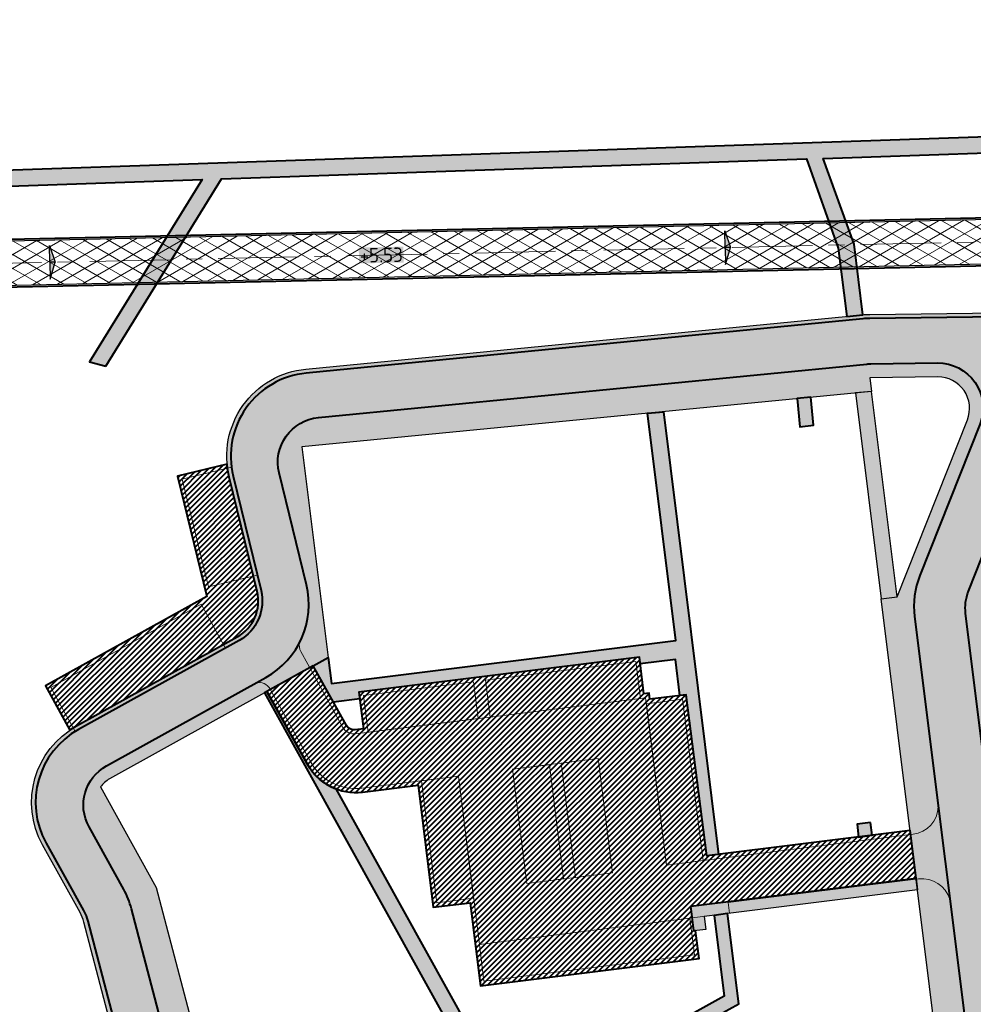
# Model space of a CAD drawing. Header units: metres. Extents: x 207669 to 209690, y 476021 to 477293.
# Tile 10 of 49: x 208109 to 208228, y 476937 to 477060. Entities that reach past the tile are written whole.
import ezdxf

# ---------------------------------------------------------------- set-up
doc = ezdxf.new("R2010")
doc.units = ezdxf.units.M
doc.linetypes.add('AM-AS', pattern=[16, 10, -2, 2, -2])
doc.layers.get('0').update_dxf_attribs({"linetype": 'CONTINUOUS'})
for name, color, linetype, lineweight, true_color in [('N-WE-AM-AS_WEG-G', 7, 'AM-AS', 18, 0xd60000), ('N-WE-VH-FUNDERING_GRANULAAT-G', 7, 'CONTINUOUS', 40, 0x99004c), ('N-WE-VH-FUNDERING_GRANULAAT_2-G', 7, 'CONTINUOUS', 15, 0x99004c), ('N-WE-VH-FUNDERING_ZANDBED-BREED-G', 7, 'CONTINUOUS', 30, 0xa57c00), ('N-WE-VH-FUNDERING_ZANDBED_BREED-A', 7, 'CONTINUOUS', 40, 0xa57c00), ('N-WE-VH-FUNDERING_ZANDBED_SMAL-A', 7, 'CONTINUOUS', 40, 0xa4de1b), ('N-WE-VH-FUNDERING_ZANDBED_SMAL-G', 7, 'CONTINUOUS', 30, 0x931077), ('N-WE-VH-FUNDERING_ZANDBED_VOETPAD-A', 220, 'CONTINUOUS', 40, 0xff00bf), ('N-WE-VH-VERHARDING_FUNDERING_GRANULAAT_ZAND-P-A', 7, 'CONTINUOUS', 40, 0xa57c00), ('N-WE-VH-VERHARDING_FUNDERING_GRANULAAT_ZAND-P-G', 7, 'CONTINUOUS', 40, 0xa57c00), ('T-WE-AL-HOOGTELABEL_WEG_ASFALT', 7, 'CONTINUOUS', 18, 0x0b05c2), ('T-WE-VH-FUNDERING_GRANULAAT-GEOGRID-G', 20, 'CONTINUOUS', 40, 0xff3f00)]:
    doc.layers.add(name, color=color, linetype=linetype, lineweight=lineweight, true_color=true_color)
for name, color, linetype, lineweight in [('T-WE-VH-KANTVERHARDING_BOUWWEG-G', 60, 'CONTINUOUS', 25), ('T-WE-VH-VERHARDING_ASFALT_BOUWWEG-100MM-A', 252, 'CONTINUOUS', 18), ('T-WE-VH-VERKANTING-S', 7, 'CONTINUOUS', 25)]:
    doc.layers.add(name, color=color, linetype=linetype, lineweight=lineweight)
doc.styles.add('NLCS-ISO-M200-T18', font='NLCS-ISO.ttf', dxfattribs={"height": 0.36})
pattern_1 = [(45, (0, 0), (-0.3367596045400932, 0.3367596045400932), [])]

# ---------------------------------------------------------------- blocks, each defined once
blk = doc.blocks.new('A$C2E540381')
h = blk.add_hatch(color=256)
h.dxf.hatch_style = 1
h.paths.add_polyline_path([(0, 0), (7.001237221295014, 0), (-2.91038304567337e-11, 1.869999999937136)])
at = {"flags": 128}
blk.add_lwpolyline([(0, 0), (7.001237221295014, 0), (-2.91038304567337e-11, 1.869999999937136)], close=True, dxfattribs=at)

msp = doc.modelspace()

# ---------------------------------------------------------------- hatches: boundary and pattern name
at = {"layer": 'N-WE-VH-FUNDERING_ZANDBED_BREED-A', "transparency": 33554559}
h = msp.add_hatch(color=256, dxfattribs=at)
h.dxf.hatch_style = 1
edge = h.paths.add_edge_path()
edge.add_line((208241.9750321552, 477040.1824859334), (208245.8237401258, 477067.533486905))
edge.add_arc((208259.3603786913, 477065.6286729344), 13.66999999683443, 168.2771260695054, 171.9901901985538, ccw=False)
edge.add_line((208245.9755106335, 477068.4061190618), (208256.889665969, 477121.0028293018))
edge.add_arc((208267.5623113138, 477118.7881868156), 10.89999999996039, 83.0200956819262, 168.277126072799, ccw=False)
edge.add_line((208268.8868925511, 477129.6074051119), (208301.0209906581, 477125.6732739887))
edge.add_arc((208303.0017864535, 477141.8524719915), 16.29999999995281, 263.020095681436, 272.1922448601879)
edge.add_line((208303.6253031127, 477125.5644019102), (208323.1085325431, 477126.3102311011))
edge.add_arc((208327.0753225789, 477022.6861288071), 103.6999999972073, 79.60489942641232, 92.19224486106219, ccw=False)
edge.add_line((208345.7864360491, 477124.684090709), (208385.9372846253, 477117.3185799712))
edge.add_arc((208396.0957772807, 477172.6945226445), 56.29999999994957, 259.6048994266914, 280.4526706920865)
edge.add_line((208406.3099058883, 477117.328815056), (208472.9579505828, 477129.6243627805))
edge.add_arc((208479.9790301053, 477091.5665850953), 38.69999999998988, 83.79289849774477, 100.4526706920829, ccw=False)
edge.add_line((208484.1633737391, 477130.0397090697), (208516.4420448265, 477126.5290752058))
edge.add_arc((208512.2577011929, 477088.0559512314), 38.69999999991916, 68.52347740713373, 83.7928984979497, ccw=False)
edge.add_line((208526.426543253, 477124.0689199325), (208559.4899959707, 477111.0605272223))
edge.add_arc((208570.9495504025, 477140.1872951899), 31.30000000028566, 248.5234774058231, 254.7176447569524)
edge.add_line((208562.6996218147, 477109.9941059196), (208662.1324072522, 477082.8252841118))
edge.add_arc((208659.7865809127, 477074.2400002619), 8.899999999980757, 0.2433118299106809, 74.71764475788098, ccw=False)
edge.add_line((208668.6865006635, 477074.2777948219), (208668.9800311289, 477005.1567999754))
edge.add_arc((208700.329748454, 477005.2899302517), 31.35000000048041, 180.2433118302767, 192.4963701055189)
edge.add_line((208669.7224388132, 476998.5064874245), (208676.3070943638, 476968.7961181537))
edge.add_arc((208667.617937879, 476966.8703560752), 8.899999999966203, -32.01709219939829, 12.496370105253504, ccw=False)
edge.add_line((208675.1641586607, 476962.1518232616), (208653.7455270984, 476928.0862087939))
edge.add_arc((208657.0946910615, 476925.9920261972), 3.949999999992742, 147.9828684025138, 172.6542173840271)
edge.add_line((208653.1771103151, 476926.4970619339), (208652.0004171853, 476917.3694101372))
edge.add_line((208652.0004171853, 476917.3694101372), (208650.872547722, 476917.6148983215))
edge.add_line((208650.872547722, 476917.6148983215), (208650.0316690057, 476911.0921712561))
edge.add_arc((208614.4263148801, 476915.6822428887), 35.89999999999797, 344.68426677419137, 352.6542173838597, ccw=False)
edge.add_line((208649.0513236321, 476906.1996921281), (208648.784278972, 476905.2248173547))
edge.add_arc((208642.0771049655, 476906.8621749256), 6.904138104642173, 346.2812560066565, 425.1013838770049)
edge.add_line((208644.9838431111, 476913.1246022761), (208636.7342816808, 476916.9525641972))
edge.add_arc((208638.8809382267, 476921.5787792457), 5.100000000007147, 245.1077545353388, 352.6542173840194)
edge.add_line((208643.9390804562, 476920.9267077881), (208644.8384038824, 476927.902792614))
edge.add_arc((208655.6489431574, 476926.509149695), 10.90000000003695, 147.9829078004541, 172.6542173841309, ccw=False)
edge.add_line((208646.4069424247, 476932.2880269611), (208667.3954210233, 476965.8543281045))
edge.add_arc((208661.3754021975, 476969.6185509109), 7.099999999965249, 327.9829077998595, 372.4963701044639)
edge.add_line((208668.307201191, 476971.1548330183), (208662.5953778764, 476996.9269297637))
edge.add_arc((208700.3297484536, 477005.2899302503), 38.64999999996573, 180.2433118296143, 192.4963701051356, ccw=False)
edge.add_line((208661.6800969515, 477005.1257999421), (208661.4047594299, 477069.9626930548))
edge.add_arc((208654.3048234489, 477069.9325423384), 7.099999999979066, 0.2433118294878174, 74.71764475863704)
edge.add_line((208656.1762130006, 477076.7814766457), (208560.7491594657, 477102.8557800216))
edge.add_arc((208570.9495504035, 477140.1872951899), 38.70000000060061, 248.5234774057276, 254.7176447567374, ccw=False)
edge.add_line((208556.7807083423, 477104.1743264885), (208523.7172556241, 477117.1827191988))
edge.add_arc((208512.2577011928, 477088.0559512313), 31.2999999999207, 68.52347740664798, 83.79289849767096)
edge.add_line((208515.6419377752, 477119.1724571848), (208483.3632666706, 477122.6830910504))
edge.add_arc((208479.9790300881, 477091.5665850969), 31.29999999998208, 83.79289849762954, 100.4526706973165)
edge.add_line((208474.3004825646, 477122.3471649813), (208407.6524378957, 477110.0516172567))
edge.add_arc((208396.0957772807, 477172.6945226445), 63.69999999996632, 259.6048994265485, 280.45267069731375, ccw=False)
edge.add_line((208384.6020653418, 477110.0400368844), (208344.4512167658, 477117.4055476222))
edge.add_arc((208327.075322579, 477022.6861288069), 96.29999999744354, 79.60489942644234, 92.19224486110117)
edge.add_line((208323.391601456, 477118.9156471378), (208303.9083720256, 477118.1698179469))
edge.add_arc((208303.0017864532, 477141.8524719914), 23.6999999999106, 263.0200956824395, 272.19224486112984, ccw=False)
edge.add_line((208300.1217336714, 477118.328116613), (208271.2269552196, 477121.8656625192))
edge.add_arc((208270.3641545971, 477114.8182817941), 7.099999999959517, 83.02009568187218, 168.277126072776)
edge.add_line((208263.4122479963, 477116.2608470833), (208253.1773396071, 477066.9375147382))
edge.add_arc((208260.1292462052, 477065.4949494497), 7.099999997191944, 168.2771260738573, 171.990190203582)
edge.add_line((208253.0985122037, 477066.4842822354), (208249.2747523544, 477039.3105761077))
edge.add_arc((208236.5006018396, 477041.1080962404), 12.90000000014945, 333.0134099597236, 351.99019020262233, ccw=False)
edge.add_line((208247.9959563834, 477035.2543090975), (208245.8669725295, 477031.0735243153))
edge.add_arc((208250.4116475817, 477028.759236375), 5.100000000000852, 153.0134099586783, 270.7537906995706)
edge.add_line((208250.478741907, 477023.6596777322), (208270.3607634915, 477023.9212632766))
edge.add_arc((208270.5041611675, 477013.0222065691), 10.90000000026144, 80.38126543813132, 90.7537907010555, ccw=False)
edge.add_line((208272.3254545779, 477023.7689684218), (208311.8324407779, 477017.0735736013))
edge.add_arc((208310.0111473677, 477006.3268117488), 10.89999999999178, 60.82544130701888, 80.38126543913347, ccw=False)
edge.add_arc((208314.664659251, 477008.9756539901), 6.89999999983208, 84.51170172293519, 162.4537752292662)
edge.add_line((208308.0856883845, 477011.0558324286), (208306.0620032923, 477004.6555328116))
edge.add_line((208306.0620032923, 477004.6555328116), (208303.1128296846, 477005.5880201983))
edge.add_line((208303.1128296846, 477005.5880201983), (208300.8939163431, 477008.9876274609))
edge.add_line((208300.8939163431, 477008.9876274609), (208271.0324954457, 477014.0483527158))
edge.add_arc((208270.2053943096, 477009.1679425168), 4.949999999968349, 80.38126543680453, 90.75379070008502)
edge.add_line((208270.1402733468, 477014.1175141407), (208240.911711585, 477013.7329572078))
edge.add_line((208240.911711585, 477013.7329572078), (208230.2707394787, 476986.870125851))
edge.add_line((208230.2707394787, 476986.870125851), (208236.71988237, 476935.1364977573))
edge.add_line((208236.71988237, 476935.1364977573), (208233.545691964, 476934.7407067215))
edge.add_line((208233.545691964, 476934.7407067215), (208235.013786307, 476922.9667892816))
edge.add_arc((208240.07459609, 476923.5978236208), 5.099999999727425, 187.1075491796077, 227.9120102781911)
edge.add_line((208236.6562136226, 476919.8130301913), (208236.0784737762, 476920.334830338))
edge.add_arc((208231.4536420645, 476915.2141925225), 6.899999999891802, 47.9124431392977, 119.0235292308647)
edge.add_line((208228.1059776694, 476921.2476942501), (208223.462697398, 476918.6713886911))
edge.add_line((208223.462697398, 476918.6713886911), (208220.9835072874, 476923.1418432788))
edge.add_line((208220.9835072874, 476923.1418432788), (208224.159716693, 476923.5378860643))
edge.add_line((208224.159716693, 476923.5378860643), (208216.1485905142, 476987.7860310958))
edge.add_line((208216.1485905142, 476987.7860310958), (208218.1332218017, 476988.0334955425))
edge.add_line((208218.1332218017, 476988.0334955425), (208226.8722757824, 477010.0622321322))
edge.add_arc((208223.2471205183, 477011.5003730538), 3.899999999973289, 338.3612011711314, 450.7537906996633)
edge.add_line((208223.195813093, 477015.4000355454), (208214.7347579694, 477015.2887143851))
edge.add_line((208214.7347579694, 477015.2887143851), (208214.9448896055, 477013.6034871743))
edge.add_line((208214.9448896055, 477013.6034871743), (208144.0328260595, 477006.6798350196))
edge.add_line((208144.0328260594, 477006.6798350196), (208147.3023794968, 476980.4584600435))
edge.add_line((208147.3023794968, 476980.4584600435), (208120.0993705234, 476965.3649788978))
edge.add_arc((208121.8459780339, 476962.2170649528), 3.600000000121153, 119.0235292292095, 143.6478475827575)
edge.add_line((208118.9465773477, 476964.3509524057), (208125.8960127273, 476951.8259721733))
edge.add_line((208125.8960127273, 476951.8259721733), (208131.8078459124, 476929.2730775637))
edge.add_line((208131.8078459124, 476929.2730775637), (208156.8072840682, 476884.2165439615))
edge.add_arc((208156.226054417, 476889.2833153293), 5.100000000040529, 276.5440236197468, 292.7367420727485)
edge.add_line((208158.1971919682, 476884.5796341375), (208172.2290204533, 476890.4598506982))
edge.add_line((208172.2290204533, 476890.4598506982), (208176.3876962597, 476892.5520118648))
edge.add_arc((208179.7353606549, 476886.518510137), 6.90000000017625, 119.0235292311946, 209.0235292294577)
edge.add_line((208173.701858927, 476883.1708457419), (208175.9469894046, 476879.1244429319))
edge.add_arc((208171.4874446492, 476876.6500822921), 5.10000000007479, 29.02352922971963, 112.73674207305)
edge.add_line((208169.5163070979, 476881.3537634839), (208151.2823648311, 476873.7125975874))
edge.add_arc((208163.3990633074, 476844.798792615), 31.34999999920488, 112.736742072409, 119.0336792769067)
edge.add_line((208148.1841668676, 476872.2091816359), (208147.5467331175, 476871.8553563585))
edge.add_arc((208148.5659127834, 476870.0192537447), 2.099999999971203, 119.0336792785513, 209.0341220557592)
edge.add_line((208146.7298180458, 476869.0000598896), (208149.0977255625, 476864.7342349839))
edge.add_line((208149.0977255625, 476864.7342349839), (208143.7969218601, 476861.9210094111))
edge.add_line((208143.7969218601, 476861.9210094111), (208140.9984681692, 476866.9624704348))
edge.add_arc((208140.036704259, 476866.4286069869), 1.099999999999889, 29.03412205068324, 119.0336792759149)
edge.add_line((208139.5028482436, 476867.3903750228), (208138.1913531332, 476866.6623932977))
edge.add_line((208138.1913531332, 476866.6623932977), (208133.9933035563, 476874.2253873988))
edge.add_line((208133.9933035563, 476874.2253873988), (208136.865735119, 476875.8198101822))
edge.add_arc((208135.807804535, 476875.518508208), 1.100000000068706, 15.89712057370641, 29.03367929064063)
edge.add_line((208136.7695725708, 476876.0523642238), (208134.2495170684, 476880.5923689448))
edge.add_line((208134.2495170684, 476880.5923689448), (208138.8834903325, 476883.164584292))
edge.add_line((208138.8834903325, 476883.164584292), (208141.4015109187, 476878.6282455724))
edge.add_arc((208142.3632789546, 476879.1621015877), 1.100000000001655, 209.0336792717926, 222.3946059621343)
edge.add_line((208141.550908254, 476878.4204454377), (208145.1115993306, 476880.3969057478))
edge.add_arc((208140.584110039, 476882.7446367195), 5.100000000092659, 332.5909890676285, 389.0235292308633)
edge.add_line((208145.0436547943, 476885.2189973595), (208123.3056370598, 476924.3974669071))
edge.add_arc((208132.8368209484, 476929.6858063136), 10.89999999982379, 194.688571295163, 209.0235292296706, ccw=False)
edge.add_line((208122.2930509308, 476926.921947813), (208116.891581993, 476947.5278674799))
edge.add_arc((208111.9582584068, 476946.2346859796), 5.099999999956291, 14.68857129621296, 29.02352922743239)
edge.add_line((208116.4178031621, 476948.7090466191), (208111.7465460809, 476957.1280618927))
edge.add_arc((208121.2777299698, 476962.4164012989), 10.89999999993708, 119.0235292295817, 209.0235292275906, ccw=False)
edge.add_line((208115.9893905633, 476971.9475851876), (208135.975976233, 476983.037062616))
edge.add_arc((208133.5016155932, 476987.4966073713), 5.100000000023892, 299.0235292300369, 373.7005849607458)
edge.add_line((208138.4565037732, 476988.7045325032), (208134.9854861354, 477002.9425873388))
edge.add_arc((208145.5753451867, 477005.5242312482), 10.90000000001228, 95.57654574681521, 193.7005849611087, ccw=False)
edge.add_line((208144.5161323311, 477016.3726444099), (208213.8136298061, 477023.1386846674))
edge.add_arc((208214.8728426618, 477012.2902715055), 10.90000000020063, 90.75379069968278, 95.57654574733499, ccw=False)
edge.add_line((208214.7294449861, 477023.1893282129), (208230.7079117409, 477023.399555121))
edge.add_arc((208230.6408174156, 477028.4991137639), 5.100000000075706, 270.7537906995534, 333.0134099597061)
edge.add_line((208235.1854924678, 477026.1848258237), (208241.4248524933, 477038.4373478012))
edge.add_arc((208236.4791767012, 477040.9558376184), 5.54999999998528, 333.0134099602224, 351.9901902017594)
at = {"layer": 'N-WE-VH-FUNDERING_ZANDBED_SMAL-A', "transparency": 33554559}
h = msp.add_hatch(color=256, dxfattribs=at)
h.dxf.hatch_style = 1
h.paths.add_polyline_path([(208214.9448896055, 477013.6034871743), (208212.9536441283, 477013.4090676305), (208216.1485905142, 476987.7860310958), (208218.1332218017, 476988.0334955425)])
h = msp.add_hatch(color=256, dxfattribs=at)
h.dxf.hatch_style = 1
h.paths.add_polyline_path([(208194.3257288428, 476946.6137322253), (208192.8372554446, 476946.4281333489), (208192.4524402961, 476949.5142894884), (208220.4848845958, 476953.0095408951), (208220.6704679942, 476951.5211872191), (208194.1265134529, 476948.2114078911)])
at = {"layer": 'N-WE-VH-FUNDERING_ZANDBED_VOETPAD-A', "transparency": 33554559}
h = msp.add_hatch(color=256, dxfattribs=at)
h.dxf.hatch_style = 1
h.paths.add_polyline_path([(208119.6127024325, 477016.7365757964), (208134.0089920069, 477040.0502472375), (208206.8439624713, 477042.5406743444), (208210.8044868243, 477031.453214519), (208211.8649528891, 477022.9484205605), (208213.8562086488, 477023.1427576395), (208212.7619080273, 477031.9189001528), (208208.9421036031, 477042.6124155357), (208242.4783184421, 477043.7591105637), (208242.7612752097, 477045.7699544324), (208054.6222593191, 477039.3369662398), (208055.849390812, 477037.3777564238), (208131.6077067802, 477039.9681407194), (208117.6001532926, 477017.2839971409)])
h = msp.add_hatch(color=256, dxfattribs=at)
h.dxf.hatch_style = 1
h.paths.add_polyline_path([(208119.6127024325, 477016.7365757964), (208134.0089920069, 477040.0502472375), (208206.8439624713, 477042.5406743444), (208210.8044868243, 477031.453214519), (208211.8649528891, 477022.9484205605), (208213.8562086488, 477023.1427576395), (208212.7619080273, 477031.9189001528), (208208.9421036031, 477042.6124155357), (208242.4783184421, 477043.7591105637), (208242.7612752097, 477045.7699544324), (208054.6222593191, 477039.3369662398), (208055.849390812, 477037.3777564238), (208131.6077067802, 477039.9681407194), (208117.6001532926, 477017.2839971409)])
h = msp.add_hatch(color=256, dxfattribs=at)
h.dxf.hatch_style = 1
h.paths.add_polyline_path([(208119.6127024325, 477016.7365757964), (208125.6164883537, 477026.4592402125), (208123.2337046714, 477026.4592402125), (208117.6001532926, 477017.2839971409)])
h = msp.add_hatch(color=256, dxfattribs=at)
h.dxf.hatch_style = 1
h.paths.add_polyline_path([(208207.3876802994, 477012.8656227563), (208205.6957258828, 477012.7004251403), (208206.0371239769, 477009.2038249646), (208207.7246631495, 477009.4142435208)])
h = msp.add_hatch(color=256, dxfattribs=at)
h.dxf.hatch_style = 1
h.paths.add_polyline_path([(208195.9085453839, 476955.9412857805), (208194.4322141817, 476955.7594099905), (208191.8782777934, 476975.8406309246), (208191.0883445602, 476975.7421354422), (208190.527670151, 476980.2271392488), (208186.1474087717, 476979.6809714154), (208186.0422377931, 476980.5244417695), (208151.1322019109, 476976.1715648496), (208151.2378536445, 476975.3242388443), (208147.9683064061, 476974.8995526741), (208145.4532353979, 476979.4324698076), (208147.30149107, 476980.4655851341), (208147.703577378, 476977.240553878), (208190.5709748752, 476982.5857063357), (208187.0437283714, 477010.8792971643), (208189.0350430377, 477011.0737234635)])
h = msp.add_hatch(color=256, dxfattribs=at)
h.dxf.hatch_style = 1
edge = h.paths.add_edge_path()
edge.add_line((208205.9179387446, 476915.3129610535), (208194.8061187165, 476935.3398148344))
edge.add_line((208194.8061187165, 476935.3398148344), (208198.429156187, 476937.3500427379))
edge.add_line((208198.429156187, 476937.3500427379), (208197.0297099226, 476948.5734119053))
edge.add_line((208197.0297099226, 476948.5734119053), (208195.3427685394, 476948.3630633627))
edge.add_line((208195.3427685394, 476948.3630633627), (208196.600115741, 476938.2793515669))
edge.add_line((208196.600115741, 476938.2793515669), (208170.6231138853, 476923.8661155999))
edge.add_line((208170.6231138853, 476923.8661155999), (208148.3021726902, 476964.0951892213))
edge.add_arc((208150.7205648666, 476970.5574937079), 6.899999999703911, 209.0235291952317, 249.4826122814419, ccw=False)
edge.add_line((208144.6870631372, 476967.2098293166), (208139.682059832, 476976.2303560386))
edge.add_line((208139.682059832, 476976.2303560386), (208139.3760126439, 476976.0605469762))
edge.add_line((208139.3760126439, 476976.0605469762), (208168.8742728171, 476922.8957781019))
edge.add_line((208168.8742728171, 476922.8957781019), (208143.2383798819, 476908.67180506))
edge.add_line((208143.2383798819, 476908.67180506), (208144.0631667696, 476907.1852901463))
edge.add_line((208144.0631667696, 476907.1852901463), (208193.3196037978, 476934.5150279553))
edge.add_line((208193.3196037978, 476934.5150279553), (208204.4989361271, 476914.366496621))
edge.add_line((208204.4989361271, 476914.366496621), (208205.9179387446, 476915.3129610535))
h = msp.add_hatch(color=256, dxfattribs=at)
h.dxf.hatch_style = 1
h.paths.add_polyline_path([(208214.8308903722, 476959.9131097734), (208213.1439539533, 476959.7027635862), (208213.341925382, 476958.1150565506), (208215.0288634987, 476958.3254029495)])
at = {"layer": 'N-WE-VH-VERHARDING_FUNDERING_GRANULAAT_ZAND-P-A', "transparency": 33554559}
h = msp.add_hatch(dxfattribs=at)
h.set_pattern_fill('ANSI31', color=256, scale=0.15)
h.set_pattern_definition(pattern_1)
edge = h.paths.add_edge_path()
edge.add_line((208138.4565037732, 476988.7045325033), (208134.9854861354, 477002.9425873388))
edge.add_arc((208145.5753451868, 477005.5242312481), 10.9000000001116, 185.10813719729, 193.7005849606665, ccw=False)
edge.add_line((208134.718635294, 477004.5537415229), (208128.537613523, 477003.0471464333))
edge.add_line((208128.537613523, 477003.0471464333), (208132.1878534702, 476988.071515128))
edge.add_line((208132.1878534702, 476988.071515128), (208112.0988757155, 476976.9253839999))
edge.add_line((208112.0988757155, 476976.9253839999), (208115.1481361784, 476971.4296182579))
edge.add_arc((208121.2777299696, 476962.416401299), 10.89999999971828, 119.0235292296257, 124.2183373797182, ccw=False)
edge.add_line((208115.9893905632, 476971.9475851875), (208135.975976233, 476983.037062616))
edge.add_arc((208133.5016155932, 476987.4966073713), 5.100000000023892, 299.0235292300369, 373.7005849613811)
h = msp.add_hatch(dxfattribs=at)
h.set_pattern_fill('ANSI31', color=256, scale=0.15)
h.set_pattern_definition(pattern_1)
edge = h.paths.add_edge_path()
edge.add_line((208187.3456846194, 476975.2754690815), (208187.2528974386, 476976.0196214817))
edge.add_line((208187.2528974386, 476976.0196214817), (208186.6138717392, 476975.9399423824))
edge.add_line((208186.6138717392, 476975.9399423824), (208186.0422377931, 476980.5244417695))
edge.add_line((208186.0422377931, 476980.5244417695), (208151.1322019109, 476976.1715648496))
edge.add_line((208151.1322019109, 476976.1715648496), (208151.703835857, 476971.5870654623))
edge.add_line((208151.703835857, 476971.5870654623), (208150.666435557, 476971.4577136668))
edge.add_arc((208150.5303322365, 476972.54926114), 1.100000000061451, 209.0235291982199, 277.107437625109, ccw=False)
edge.add_line((208149.5684696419, 476972.0155755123), (208145.4532353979, 476979.4324698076))
edge.add_line((208145.4532353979, 476979.4324698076), (208139.682059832, 476976.2303560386))
edge.add_line((208139.682059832, 476976.2303560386), (208144.6870631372, 476967.2098293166))
edge.add_arc((208150.7205648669, 476970.5574937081), 6.900000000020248, 209.0235291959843, 277.1074376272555)
edge.add_line((208151.5743038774, 476963.7105141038), (208158.4882098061, 476964.5725980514))
edge.add_line((208158.4882098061, 476964.5725980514), (208160.3849954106, 476949.3603936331))
edge.add_line((208160.3849954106, 476949.3603936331), (208164.9694947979, 476949.9320275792))
edge.add_line((208164.9694947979, 476949.9320275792), (208165.6859019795, 476944.1864480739))
edge.add_line((208165.6859019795, 476944.1864480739), (208166.2575268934, 476939.6020211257))
edge.add_line((208166.2575268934, 476939.6020211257), (208193.4669008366, 476942.9947147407))
edge.add_line((208193.4669008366, 476942.9947147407), (208193.0357078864, 476946.4528785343))
edge.add_line((208193.0357078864, 476946.4528785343), (208192.8372554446, 476946.4281333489))
edge.add_line((208192.8372554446, 476946.4281333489), (208192.4524402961, 476949.5142894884))
edge.add_line((208192.4524402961, 476949.5142894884), (208220.4848874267, 476953.0095412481))
edge.add_line((208220.4848874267, 476953.0095412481), (208219.7486660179, 476958.9139140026))
edge.add_line((208219.7486660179, 476958.9139140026), (208194.4322141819, 476955.7594099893))
edge.add_line((208194.4322141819, 476955.7594099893), (208191.8782777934, 476975.8406309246))
edge.add_line((208191.8782777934, 476975.8406309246), (208187.3456846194, 476975.2754690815))
at = {"layer": 'T-WE-VH-VERHARDING_ASFALT_BOUWWEG-100MM-A'}
h = msp.add_hatch(dxfattribs=at)
h.set_pattern_fill('AVH-ASFALT', color=256, scale=1.5, angle=270, pattern_type=2)
h.set_pattern_definition([(329.9999999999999, (207991.0131754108, 476552.5954628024), (0.7500000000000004, 1.299038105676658), []), (29.99999999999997, (207991.0131754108, 476552.5954628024), (-0.7499999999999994, 1.299038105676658), [])])
edge = h.paths.add_edge_path()
edge.add_line((208598.0668640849, 476553.2350907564), (208597.3597609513, 476558.6895641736))
edge.add_arc((208596.3347866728, 476566.6236317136), 7.999999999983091, 167.5645903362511, 277.36107089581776, ccw=False)
edge.add_line((208588.5224716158, 476568.3463427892), (208663.4988565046, 476908.3564285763))
edge.add_arc((208653.7334626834, 476910.5098174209), 9.999999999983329, 347.56459033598, 362.5645903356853)
edge.add_line((208663.7234468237, 476910.9572734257), (208662.2903712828, 476942.9523785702))
edge.add_arc((208670.2823585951, 476943.3103433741), 8.000000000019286, 147.9829078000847, 182.564590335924, ccw=False)
edge.add_line((208663.4992387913, 476947.5517211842), (208673.5813185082, 476963.6757161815))
edge.add_arc((208665.1024187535, 476968.977438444), 9.999999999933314, 327.9829078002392, 372.496370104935)
edge.add_line((208674.8655159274, 476971.1412160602), (208668.8437600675, 476998.3117474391))
edge.add_arc((208700.3297484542, 477005.2899302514), 32.25000000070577, 180.2433118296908, 192.4963701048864, ccw=False)
edge.add_line((208668.080039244, 477005.1529780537), (208667.7931844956, 477072.7019650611))
edge.add_arc((208657.7932746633, 477072.6594992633), 9.999999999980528, 0.2433118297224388, 74.71764475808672)
edge.add_line((208660.4290345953, 477082.3058856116), (208562.4492246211, 477109.0776992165))
edge.add_arc((208570.9495504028, 477140.1872951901), 32.2500000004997, 248.523477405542, 254.717644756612, ccw=False)
edge.add_line((208559.1421820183, 477110.1764879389), (208526.0787293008, 477123.1848806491))
edge.add_arc((208512.2577011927, 477088.0559512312), 37.75000000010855, 68.52347740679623, 83.79289849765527)
edge.add_line((208516.3393283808, 477125.5846445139), (208484.0606572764, 477129.0952783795))
edge.add_arc((208479.9790300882, 477091.5665850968), 37.75000000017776, 83.79289849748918, 100.4526706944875)
edge.add_line((208473.1303026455, 477128.6901279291), (208406.483101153, 477116.394735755))
edge.add_arc((208396.0941313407, 477172.6942189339), 57.24999999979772, 259.3435220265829, 280.4552038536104, ccw=False)
edge.add_line((208385.507451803, 477116.4315784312), (208345.6150227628, 477123.7496831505))
edge.add_arc((208327.0753225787, 477022.6861288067), 102.7499999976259, 79.60489942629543, 92.19224486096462)
edge.add_line((208323.1448724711, 477125.3609264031), (208303.6616430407, 477124.6150972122))
edge.add_arc((208303.0017864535, 477141.8524719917), 17.25000000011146, 263.0200956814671, 272.19224486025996, ccw=False)
edge.add_line((208300.9055455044, 477124.7303145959), (208268.7673296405, 477128.6649498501))
edge.add_arc((208267.5521174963, 477118.7390615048), 9.999999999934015, 83.02009568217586, 168.2771260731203)
edge.add_line((208257.7606997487, 477120.7708436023), (208246.8566065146, 477068.2226239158))
edge.add_arc((208259.3406641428, 477065.6321017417), 12.74999999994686, 168.2771260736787, 171.9901902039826)
edge.add_line((208246.715050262, 477067.4087204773), (208243.1391454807, 477041.9964065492))
edge.add_arc((208235.2171916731, 477043.1111477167), 8.000000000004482, 271.25365755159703, 351.9901902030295, ccw=False)
edge.add_line((208235.3922213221, 477035.113062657), (208066.2421497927, 477031.4113918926))
edge.add_line((208066.2421497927, 477031.4113918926), (208044.2191598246, 477036.8636800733))
edge.add_line((208044.2191598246, 477036.8636800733), (208042.2847942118, 477039.1593672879))
edge.add_line((208042.2847942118, 477039.1593672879), (208002.0779595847, 477042.5937447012))
edge.add_arc((208002.7588222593, 477050.5647186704), 8.000000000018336, 176.3700886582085, 265.117774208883, ccw=False)
edge.add_arc((207951.3573135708, 477053.8338357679), 43.50536122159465, 355.63556999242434, 356.3592230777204, ccw=False)
edge.add_line((207994.7365174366, 477050.5230764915), (207994.4212927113, 477046.3957993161))
edge.add_arc((207950.9279627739, 477049.7176438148), 43.61999999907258, 336.77510252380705, 355.63245947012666, ccw=False)
edge.add_arc((207998.3648879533, 477029.3617471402), 8.00000000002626, 85.11777420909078, 156.7751025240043, ccw=False)
edge.add_line((207999.0457506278, 477037.3327211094), (208046.0630700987, 477033.3166073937))
edge.add_line((208046.0630700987, 477033.3166073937), (208066.4740170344, 477028.2634168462))
edge.add_line((208066.4740170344, 477028.2634168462), (208068.8725253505, 477025.9676380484))
edge.add_line((208068.8725253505, 477025.9676380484), (208238.4872344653, 477029.6794769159))
edge.add_arc((208238.2684474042, 477039.6770832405), 10.00000000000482, 271.253657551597, 351.9901902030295)
edge.add_line((208248.1708896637, 477038.2836567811), (208252.1613935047, 477066.6423359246))
edge.add_arc((208259.3406641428, 477065.6321017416), 7.249999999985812, 168.2771260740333, 171.9901902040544, ccw=False)
edge.add_line((208252.2418862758, 477067.1051437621), (208262.4914142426, 477116.4989297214))
edge.add_arc((208270.3245484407, 477114.8735040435), 8.00000000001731, 83.02009568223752, 168.2771260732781, ccw=False)
edge.add_line((208271.2967181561, 477122.8142147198), (208300.237178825, 477119.2710760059))
edge.add_arc((208303.0017864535, 477141.8524719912), 22.74999999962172, 263.0200956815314, 272.19224486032)
edge.add_line((208303.8720320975, 477119.1191226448), (208323.355261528, 477119.8649518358))
edge.add_arc((208327.0753225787, 477022.6861288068), 97.24999999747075, 79.60489942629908, 92.19224486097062, ccw=False)
edge.add_line((208344.6226300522, 477118.3399551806), (208384.5030026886, 477111.0240621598))
edge.add_arc((208396.0941313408, 477172.6942189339), 62.74999999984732, 259.355239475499, 280.4552038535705)
edge.add_line((208407.4811681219, 477110.9860517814), (208474.128130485, 477123.2813998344))
edge.add_arc((208479.9790300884, 477091.5665850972), 32.24999999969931, 83.79289849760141, 100.45267069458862, ccw=False)
edge.add_line((208483.4659831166, 477123.6275217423), (208515.744654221, 477120.1168878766))
edge.add_arc((208512.257701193, 477088.0559512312), 32.25000000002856, 68.52347740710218, 83.79289849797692, ccw=False)
edge.add_line((208524.0650695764, 477118.0667584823), (208557.128522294, 477105.0583657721))
edge.add_arc((208570.949550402, 477140.1872951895), 37.74999999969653, 248.5234774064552, 254.7176447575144)
edge.add_line((208560.9995566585, 477103.772186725), (208656.4132110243, 477077.7015445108))
edge.add_arc((208654.3046030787, 477069.9844354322), 8.000000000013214, 0.24331182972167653, 74.71764475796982, ccw=False)
edge.add_line((208662.3045309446, 477070.0184080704), (208662.5800888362, 477005.1296218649))
edge.add_arc((208700.3297484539, 477005.2899302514), 37.7500000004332, 180.2433118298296, 192.4963701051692)
edge.add_line((208663.4740566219, 476997.1216697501), (208669.1858799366, 476971.3495730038))
edge.add_arc((208661.3754021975, 476969.6185509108), 8.000000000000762, -32.01709219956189, 12.496370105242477, ccw=False)
edge.add_line((208668.1585220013, 476965.3771731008), (208658.2582133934, 476949.5438796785))
edge.add_arc((208666.7371131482, 476944.242157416), 10.00000000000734, 147.9829078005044, 182.5645903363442)
edge.add_line((208656.7471290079, 476943.794701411), (208658.2083375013, 476911.1714948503))
edge.add_arc((208650.2163501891, 476910.8135300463), 7.999999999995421, -12.43540966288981, 2.564590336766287, ccw=False)
edge.add_line((208658.0286652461, 476909.0908189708), (208582.0786928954, 476564.6656155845))
edge.add_arc((208591.8440867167, 476562.51222674), 9.99999999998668, 167.5645903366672, 277.3976724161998)
edge.add_arc((210001.0809775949, 465708.5369687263), 10935.07777570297, 97.37159738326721, 97.39767241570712, ccw=False)

# ---------------------------------------------------------------- linework, layer by layer
at = {"layer": 'N-WE-AM-AS_WEG-G', "flags": 128}
msp.add_lwpolyline([(208964.3282578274, 476509.738773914), (208959.1464562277, 476511.4625616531, 0.06554346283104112), (208939.9207769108, 476515.1649540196), (208893.520954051, 476517.9218685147, -0.04228755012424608), (208880.9881707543, 476519.7375230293), (208800.9524506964, 476538.3420076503), (208708.9913530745, 476559.3467494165, 0.08735770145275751), (208648.3807954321, 476562.3970501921, 0.001256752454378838), (208593.8356861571, 476555.459902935, -0.5196107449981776), (208584.994102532, 476565.1161256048), (208660.7921107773, 476908.8521876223, 0.06554346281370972), (208660.9717830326, 476910.9328635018), (208659.5048212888, 476943.6845181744, -0.1520467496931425), (208660.7136887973, 476948.2838607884), (208671.0868921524, 476964.873441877, 0.1967063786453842), (208672.1142500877, 476970.8458417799), (208666.1589083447, 476997.7167085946, -0.05351505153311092), (208665.3300640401, 477005.1412999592), (208665.0456300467, 477072.1202439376, 0.3368982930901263), (208659.1543101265, 477079.8033803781), (208561.7243906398, 477106.4249429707, -0.02703373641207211), (208558.1353521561, 477107.6174268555), (208525.0718994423, 477120.6258195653, 0.06672417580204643), (208516.0419913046, 477122.8507661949), (208483.7633201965, 477126.3614000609, 0.07282027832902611), (208473.6292165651, 477125.9857638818), (208406.9820150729, 477113.6903717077, -0.09235186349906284), (208385.0051580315, 477113.7278329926), (208345.1188264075, 477121.0448191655, 0.05497794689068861), (208323.2500669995, 477122.6129391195), (208303.7668375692, 477121.8671099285, -0.04004243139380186), (208300.5713621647, 477122.0006953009), (208269.1183795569, 477125.8514384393, 0.3901704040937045), (208260.3130756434, 477119.5361534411), (208249.5492463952, 477067.663883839, 0.01620271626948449), (208249.4382218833, 477067.025528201), (208245.5365606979, 477039.2982130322, -0.3676139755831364), (208237.7896365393, 477032.41486914), (208070.7154982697, 477028.7586279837), (208038.5719050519, 477036.7164999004), (208001.0577792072, 477039.9208721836)], format="xyb", dxfattribs=at)
at = {"layer": 'N-WE-VH-FUNDERING_GRANULAAT-G', "flags": 128}
for points in [[(208230.7144896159, 477022.8995983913), (208214.7360228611, 477022.6893714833, 0.02104634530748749), (208213.8622175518, 477022.6410510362), (208144.5647200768, 477015.8750107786, 0.4563800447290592), (208135.4712594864, 477003.0610113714), (208138.9422771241, 476988.8229565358, -0.3378835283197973), (208136.2185606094, 476982.5998523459), (208116.2319749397, 476971.5103749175, 0.41421356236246), (208112.1837563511, 476957.3706462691), (208116.8550134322, 476948.9516309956, -0.06262974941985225), (208117.3752411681, 476947.65464998), (208122.7767101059, 476927.048730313, 0.06262974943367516)], [(208128.2149552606, 476928.5847690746), (208122.8134863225, 476949.1906887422, 0.06262974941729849), (208121.8473490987, 476951.599367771), (208117.5366258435, 476959.3685922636, -0.4142135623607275), (208119.7164358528, 476966.982292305), (208139.5267647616, 476977.9739743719, 0.3378835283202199), (208144.5850954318, 476989.5311678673), (208141.1925984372, 477003.4471323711, -0.4563800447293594), (208146.0890772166, 477010.3469782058), (208214.3756338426, 477017.0143126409, -0.02104634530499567), (208214.8461443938, 477017.0403313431), (208223.1393166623, 477017.1494436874, -0.5339087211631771), (208228.4183400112, 477009.484905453), (208220.9589669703, 476990.6818903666, 0.1260915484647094), (208220.3059649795, 476985.5600327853), (208227.9094954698, 476924.5807498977, -0.3061315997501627)], [(208234.5176284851, 476922.90492317), (208226.6563156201, 476985.9515857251, -0.1260915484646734), (208227.0079320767, 476988.709509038), (208236.9872723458, 477013.8646641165, -0.303858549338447)]]:
    msp.add_lwpolyline(points, format="xyb", dxfattribs=at)
at = {"layer": 'N-WE-VH-FUNDERING_GRANULAAT_2-G', "flags": 128}
for points in [[(208135.4712594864, 477003.0610113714, -0.02718757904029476), (208135.2636372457, 477004.1719445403), (208129.1417973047, 477002.6797747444), (208132.4145404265, 476989.2528781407), (208138.4772165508, 476990.7306270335)], [(208131.473841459, 476987.1035486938), (208112.7786691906, 476976.7307540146), (208115.8117402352, 476971.264166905, -0.01170948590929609), (208116.2319749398, 476971.5103749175), (208134.5013498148, 476981.6470647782)], [(208186.818604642, 476975.4615983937), (208150.7283007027, 476970.9615557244, -0.3061310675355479), (208149.1312593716, 476971.7729911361), (208143.8984768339, 476981.2040447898, -0.1821339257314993), (208143.7340742, 476982.3202329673, -0.1486226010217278), (208139.5267647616, 476977.9739743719), (208138.2909521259, 476977.2882886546, -0.3425641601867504), (208140.0950116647, 476976.5166614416), (208145.1242734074, 476967.4524136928, 0.3061310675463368), (208151.5124387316, 476964.2066720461), (208163.5070019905, 476965.7022550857), (208166.1201947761, 476944.744471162), (208197.2746888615, 476948.6290751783), (208197.1107666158, 476949.943985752), (208220.8011097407, 476952.897925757, -0.3661523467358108), (208224.6953134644, 476950.3580534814), (208223.2594815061, 476961.8732309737, -0.3661511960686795), (208220.1082111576, 476958.4548738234), (208189.4163256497, 476954.6278980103)]]:
    msp.add_lwpolyline(points, format="xyb", close=True, dxfattribs=at)
for points in [[(208166.8925003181, 476977.6328196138), (208185.6079449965, 476979.9664186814), (208186.1795789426, 476975.3819192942), (208167.4641342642, 476973.0483202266)], [(208151.6902249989, 476975.7372720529), (208165.4040305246, 476977.4472246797), (208165.9756644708, 476972.8627252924), (208152.261858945, 476971.1527726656)], [(208194.0004837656, 476955.2006535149), (208191.3971456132, 476975.2767675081), (208186.9113918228, 476974.7174459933), (208189.416360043, 476954.6279022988), (208194.0004837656, 476955.2006535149)], [(208170.2547500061, 476966.5436210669), (208180.9122226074, 476967.8724843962), (208182.6840403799, 476953.6625209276), (208172.0265677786, 476952.3336575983)], [(208172.0265677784, 476952.3336575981), (208176.6111400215, 476952.9053006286), (208174.839322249, 476967.1152640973), (208170.254750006, 476966.5436210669)], [(208176.3277960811, 476967.3008594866), (208180.9122226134, 476967.8724843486), (208182.6840403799, 476953.6625209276), (208178.0996138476, 476953.0908960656)], [(208163.5070019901, 476965.7022550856), (208158.9225026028, 476965.1306211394), (208160.8192882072, 476949.9184167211), (208165.4037875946, 476950.4900506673)], [(208166.6918196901, 476940.1600442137), (208192.9088777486, 476943.4290075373), (208192.3372528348, 476948.0134344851), (208166.1201947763, 476944.7444711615)]]:
    msp.add_lwpolyline(points, close=True, dxfattribs=at)
at = {"layer": 'N-WE-VH-FUNDERING_ZANDBED-BREED-G', "flags": 128}
for points in [[(208122.2930509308, 476926.921947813), (208116.891581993, 476947.5278674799, 0.06262974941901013), (208116.4178031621, 476948.7090466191), (208111.7465460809, 476957.1280618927, -0.4142135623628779), (208115.9893905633, 476971.9475851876), (208135.975976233, 476983.037062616, 0.3378835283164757), (208138.4565037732, 476988.7045325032), (208134.9854861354, 477002.9425873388, -0.4563800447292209), (208144.5161323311, 477016.3726444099), (208213.8136298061, 477023.1386846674, -0.02104634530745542), (208214.7294449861, 477023.1893282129), (208230.7079117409, 477023.399555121, 0.2785448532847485)], [(208224.159716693, 476923.5378860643), (208216.1485905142, 476987.7860310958), (208218.1332218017, 476988.0334955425), (208226.8722757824, 477010.0622321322, 0.533908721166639), (208223.195813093, 477015.4000355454), (208214.7347579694, 477015.2887143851), (208214.9448896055, 477013.6034871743), (208144.0328260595, 477006.6798350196), (208144.0328260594, 477006.6798350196), (208147.3023794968, 476980.4584600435), (208120.0993705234, 476965.3649788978), (208120.0993705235, 476965.3649788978, 0.1078592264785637), (208118.9465773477, 476964.3509524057), (208125.8960127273, 476951.8259721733), (208125.8960127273, 476951.8259721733), (208131.8078459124, 476929.2730775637)]]:
    msp.add_lwpolyline(points, format="xyb", dxfattribs=at)
at = {"layer": 'N-WE-VH-FUNDERING_ZANDBED_SMAL-G', "flags": 128}
for points in [[(208214.9448896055, 477013.6034871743), (208212.9536441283, 477013.4090676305), (208216.1485905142, 476987.7860310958), (208218.1332218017, 476988.0334955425)], [(208194.3257288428, 476946.6137322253), (208192.8372554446, 476946.4281333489), (208192.4524402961, 476949.5142894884), (208220.4848845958, 476953.0095408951), (208220.6704679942, 476951.5211872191), (208194.1265134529, 476948.2114078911)]]:
    msp.add_lwpolyline(points, close=True, dxfattribs=at)
at = {"layer": 'N-WE-VH-FUNDERING_ZANDBED_VOETPAD-A', "flags": 128}
for points in [[(208119.6127024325, 477016.7365757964), (208134.0089920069, 477040.0502472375), (208206.8439624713, 477042.5406743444), (208210.8044868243, 477031.453214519), (208211.8649528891, 477022.9484205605), (208213.8562086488, 477023.1427576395), (208212.7619080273, 477031.9189001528), (208208.9421036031, 477042.6124155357), (208242.4783184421, 477043.7591105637), (208242.7612752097, 477045.7699544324), (208054.6222593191, 477039.3369662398), (208055.849390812, 477037.3777564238), (208131.6077067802, 477039.9681407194), (208117.6001532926, 477017.2839971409)], [(208207.3876802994, 477012.8656227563), (208205.6957258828, 477012.7004251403), (208206.0371239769, 477009.2038249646), (208207.7246631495, 477009.4142435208)], [(208195.9085453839, 476955.9412857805), (208194.4322141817, 476955.7594099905), (208191.8782777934, 476975.8406309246), (208191.0883445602, 476975.7421354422), (208190.527670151, 476980.2271392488), (208186.1474087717, 476979.6809714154), (208186.0422377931, 476980.5244417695), (208151.1322019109, 476976.1715648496), (208151.2378536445, 476975.3242388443), (208147.9683064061, 476974.8995526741), (208145.4532353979, 476979.4324698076), (208147.30149107, 476980.4655851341), (208147.703577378, 476977.240553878), (208190.5709748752, 476982.5857063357), (208187.0437283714, 477010.8792971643), (208189.0350430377, 477011.0737234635)], [(208214.8308903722, 476959.9131097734), (208213.1439539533, 476959.7027635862), (208213.341925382, 476958.1150565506), (208215.0288634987, 476958.3254029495)]]:
    msp.add_lwpolyline(points, close=True, dxfattribs=at)
msp.add_lwpolyline([(208205.9179387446, 476915.3129610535), (208194.8061187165, 476935.3398148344), (208198.429156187, 476937.3500427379), (208197.0297099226, 476948.5734119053), (208195.3427685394, 476948.3630633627), (208196.600115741, 476938.2793515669), (208170.6231138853, 476923.8661155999), (208148.3021726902, 476964.0951892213, -0.1783931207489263), (208144.6870631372, 476967.2098293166), (208139.682059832, 476976.2303560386), (208139.3760126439, 476976.0605469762), (208168.8742728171, 476922.8957781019), (208143.2383798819, 476908.67180506), (208144.0631667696, 476907.1852901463), (208193.3196037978, 476934.5150279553), (208204.4989361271, 476914.366496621)], format="xyb", close=True, dxfattribs=at)
at = {"layer": 'N-WE-VH-VERHARDING_FUNDERING_GRANULAAT_ZAND-P-G', "flags": 128}
for points in [[(208138.4565037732, 476988.7045325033), (208134.9854861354, 477002.9425873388, -0.03750920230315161), (208134.718635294, 477004.5537415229), (208128.537613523, 477003.0471464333), (208132.1878534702, 476988.071515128), (208112.0988757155, 476976.9253839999), (208115.1481361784, 476971.4296182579, -0.02267050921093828), (208115.9893905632, 476971.9475851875), (208135.975976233, 476983.037062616, 0.3378835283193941)], [(208187.3456846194, 476975.2754690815), (208187.2528974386, 476976.0196214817), (208186.6138717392, 476975.9399423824), (208186.0422377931, 476980.5244417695), (208151.1322019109, 476976.1715648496), (208151.703835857, 476971.5870654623), (208150.666435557, 476971.4577136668, -0.3061310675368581), (208149.5684696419, 476972.0155755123), (208145.4532353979, 476979.4324698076), (208139.682059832, 476976.2303560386), (208144.6870631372, 476967.2098293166, 0.3061310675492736), (208151.5743038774, 476963.7105141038), (208158.4882098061, 476964.5725980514), (208160.3849954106, 476949.3603936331), (208164.9694947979, 476949.9320275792), (208165.6859019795, 476944.1864480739), (208166.2575268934, 476939.6020211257), (208193.4669008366, 476942.9947147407), (208193.0357078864, 476946.4528785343), (208192.8372554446, 476946.4281333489), (208192.4524402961, 476949.5142894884), (208220.4848874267, 476953.0095412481), (208219.7486660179, 476958.9139140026), (208194.4322141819, 476955.7594099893), (208191.8782777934, 476975.8406309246)]]:
    msp.add_lwpolyline(points, format="xyb", close=True, dxfattribs=at)
at = {"layer": 'T-WE-VH-FUNDERING_GRANULAAT-GEOGRID-G', "flags": 128}
msp.add_lwpolyline([(207995.2851008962, 477048.5138678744, 0.3142104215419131), (208002.0992365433, 477042.8428376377), (208042.4092488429, 477039.3996470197), (208044.3580346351, 477037.0868460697), (208066.269938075, 477031.662059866), (208235.3867516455, 477035.3630028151, 0.3126406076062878), (208242.5316093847, 477040.5495479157), (208242.4701542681, 477040.1128146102, -0.08299157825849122), (208241.8704088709, 477038.2104568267), (208237.3865682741, 477029.405330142), (208068.7744664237, 477025.7154322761), (208066.3492741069, 477028.0367521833), (208046.0221387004, 477033.0691932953), (207999.0244736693, 477037.0836281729, 0.2379384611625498), (207992.5467207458, 477034.4814571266, 0.06878514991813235), (207995.1192599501, 477046.3424914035)], format="xyb", close=True, dxfattribs=at)
at = {"layer": 'T-WE-VH-KANTVERHARDING_BOUWWEG-G', "flags": 128}
msp.add_lwpolyline([(208235.3922213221, 477035.113062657), (208066.2421497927, 477031.4113918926), (208044.2191598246, 477036.8636800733), (208042.2847942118, 477039.1593672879), (208002.0779595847, 477042.5937447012, -0.4078261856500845), (207994.7748717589, 477051.071210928, -0.003157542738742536), (207994.7365174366, 477050.5230764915), (207994.4212927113, 477046.3957993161, -0.0824669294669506), (207991.0131754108, 477032.5164773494, -0.3232674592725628), (207999.0457506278, 477037.3327211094), (208046.0630700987, 477033.3166073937), (208066.4740170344, 477028.2634168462), (208068.8725253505, 477025.9676380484), (208238.4872344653, 477029.6794769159, 0.3676139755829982)], format="xyb", dxfattribs=at)

# ---------------------------------------------------------------- block references
at = {"layer": 'T-WE-VH-VERKANTING-S', "yscale": 0.36, "zscale": 0.3599999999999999}
for p, xscale, rotation in [((208196.7189656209, 477031.5160808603), -0.2999999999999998, 271.2536575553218), ((208112.6536565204, 477029.6764003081), -0.2999999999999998, 271.2536575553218), ((208196.7189656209, 477031.5160808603), 0.2999999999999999, 271.2536575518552), ((208112.6536565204, 477029.6764003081), 0.2999999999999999, 271.2536575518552)]:
    msp.add_blockref('A$C2E540381', p, dxfattribs=dict(at, xscale=xscale, rotation=rotation))

# ---------------------------------------------------------------- texts
at = {"layer": 'T-WE-AL-HOOGTELABEL_WEG_ASFALT', "insert": (208153.9088353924, 477030.5792263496), "char_height": 1.8, "attachment_point": 5, "rotation": 1.2536575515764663, "style": 'NLCS-ISO-M200-T18', "bg_fill": 1, "box_fill_scale": 1.05, "bg_fill_color": 256, "bg_fill_true_color": 9298298, "bg_fill_transparency": 0}
msp.add_mtext('+5.53', dxfattribs=at)

doc.saveas('drawing.dxf')
